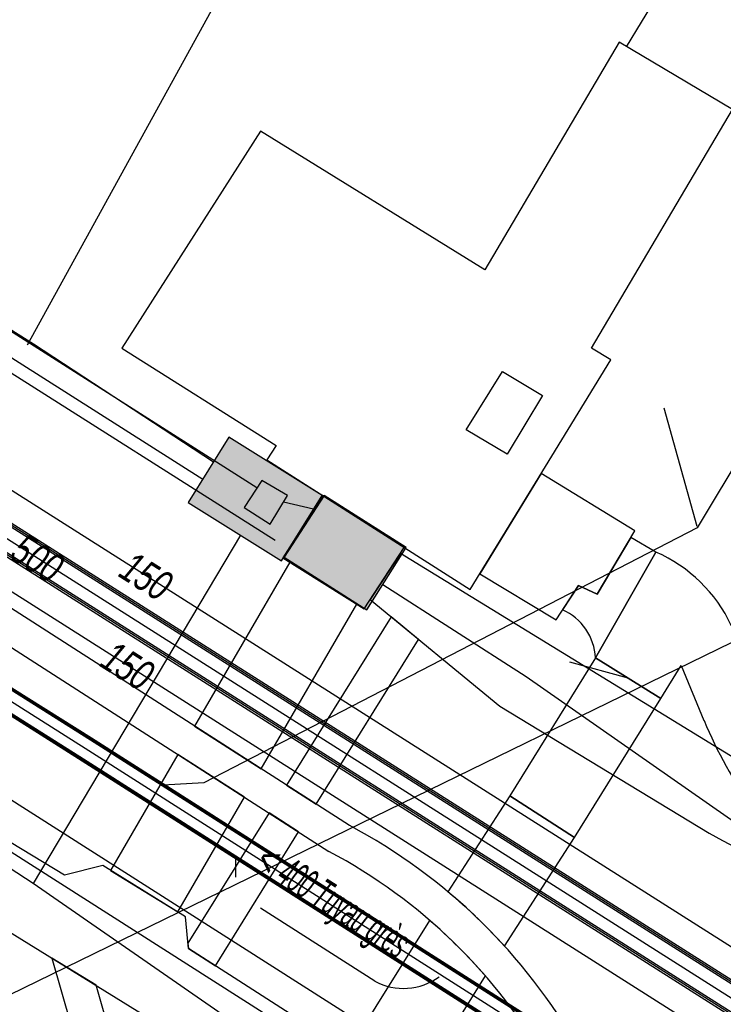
# Model space of a CAD drawing. Header units: metres. Extents: x 2695563 to 2696938, y 1260544 to 1262032.
# Tile 233 of 256: x 2696321 to 2696334, y 1261612 to 1261630. Entities that reach past the tile are written whole.
import ezdxf

# ---------------------------------------------------------------- set-up
doc = ezdxf.new("R2010")
doc.units = ezdxf.units.M
doc.header["$LTSCALE"] = 100
doc.linetypes.add('AUSGEZOGEN', pattern=[0])
for name, color, linetype in [('CAD_Cadastre des conduites_Ouvrage_Conduite', 200, 'AUSGEZOGEN'), ('Eau portable_Cadastre des conduites_Conduite', 171, 'AUSGEZOGEN'), ('Eau potable_Cadastre des conduites_Conduite_Texte', 171, 'AUSGEZOGEN'), ('EU_Cadastre des conduites', 24, 'AUSGEZOGEN'), ('EU_Cadastre des conduites – Texte', 7, 'AUSGEZOGEN'), ('Gaz_Cadastre des conduites_Conduite', 32, 'AUSGEZOGEN'), ('Gaz_Cadastre des conduites_Conduite_Texte', 32, 'AUSGEZOGEN'), ('Réseau électrique_Cadastre des conduite_Bord du tracé', 1, 'AUSGEZOGEN'), ('Réseau électrique_Cadastre des conduite_Tronçon de tracé', 1, 'AUSGEZOGEN'), ('Réseau électrique_Cadastre des conduites_Ouvrage_Surface-Ligne-Point', 1, 'AUSGEZOGEN'), ('Télécommunications_SW_Cadastre des conduites_Bord du tracé', 94, 'AUSGEZOGEN'), ('Télécommunications_SW_Cadastre des conduites_Ouvrage', 94, 'AUSGEZOGEN')]:
    doc.layers.add(name, color=color, linetype=linetype)
doc.styles.add('ARIAL', font='arial.ttf')
pattern_1 = [(0, (2703955, 1269100), (4050, 4050), [4050, -4050]), (90, (2703955, 1269100), (-4050, 4050), [4050, -4050])]
pattern_2 = [(0, (2708005, 1273150), (6075, 6075), [6075, -6075]), (90, (2708005, 1273150), (-6075, 6075), [6075, -6075])]

# ---------------------------------------------------------------- blocks, each defined once
blk = doc.blocks.new('COMPLEXOBJECT_1663')
at = {"layer": 'Réseau électrique_Cadastre des conduite_Bord du tracé', "color": 1, "linetype": 'AUSGEZOGEN', "transparency": 33554687}
blk.add_line((6312.747, 11623.726), (6325.62, 11615.465), dxfattribs=at)
blk.add_lwpolyline([(6325.996, 11615.937), (6313.071, 11624.23), (6312.747, 11623.726)], dxfattribs=at)
for centre, radius, start, end in [((6321.076, 11606.708), 10.459, 29.6244, 61.935), ((6320.918, 11606.628), 10.01, 29.5844, 61.9824)]:
    blk.add_arc(centre, radius, start, end, dxfattribs=at)
blk = doc.blocks.new('COMPLEXOBJECT_1664')
at = {"layer": 'Réseau électrique_Cadastre des conduite_Bord du tracé', "color": 1, "linetype": 'AUSGEZOGEN', "transparency": 33554687}
for points in [[(6326.921, 11620.89), (6326.37, 11620.049), (6328.731, 11618.107), (6332.541, 11615.797)], [(6334.558, 11614.863), (6335.128, 11615.858), (6326.921, 11620.89)]]:
    blk.add_lwpolyline(points, dxfattribs=at)
blk.add_arc((6340.248, 11629.796), 15.98, 241.1649, 249.1408, dxfattribs=at)
blk = doc.blocks.new('COMPLEXOBJECT_1667')
at = {"layer": 'Réseau électrique_Cadastre des conduite_Bord du tracé', "color": 1, "linetype": 'AUSGEZOGEN', "transparency": 33554687}
for p, q in [((6333.814, 11617.748), (6332.944, 11619.577)), ((6334.558, 11614.863), (6335.128, 11615.858))]:
    blk.add_line(p, q, dxfattribs=at)
blk.add_lwpolyline([(6331.571, 11620.914), (6330.471, 11618.989), (6331.66, 11618.25), (6332.031, 11618.85), (6332.446, 11617.847)], dxfattribs=at)
for centre, radius, start, end in [((6330.477, 11618.417), 2.726, 25.1814, 66.3407), ((6340.285, 11621.156), 8.508, 202.884, 227.6958), ((6351.22, 11628.447), 20.431, 211.5792, 218.0378)]:
    blk.add_arc(centre, radius, start, end, dxfattribs=at)
blk = doc.blocks.new('COMPLEXOBJECT_1790')
at = {"layer": 'Réseau électrique_Cadastre des conduite_Bord du tracé', "color": 1, "linetype": 'AUSGEZOGEN', "transparency": 33554687}
blk.add_lwpolyline([(6328.816, 11613.742), (6330.088, 11615.719), (6328.91, 11616.477), (6327.786, 11614.73)], dxfattribs=at)
blk.add_arc((6321.575, 11607.224), 9.742, 41.9916, 50.393, dxfattribs=at)
blk = doc.blocks.new('COMPLEXOBJECT_1796')
at = {"layer": 'Réseau électrique_Cadastre des conduite_Bord du tracé', "color": 1, "linetype": 'AUSGEZOGEN', "transparency": 33554687}
blk.add_line((6330.471, 11618.989), (6331.571, 11620.914), dxfattribs=at)
blk.add_lwpolyline([(6331.571, 11620.914), (6331.113, 11621.176), (6330.5, 11620.15), (6330.16, 11620.308), (6329.87, 11619.862)], dxfattribs=at)
blk.add_arc((6329.47, 11618.943), 1.002, 2.6163, 66.4731, dxfattribs=at)
blk = doc.blocks.new('COMPLEXOBJECT_1797')
at = {"layer": 'Réseau électrique_Cadastre des conduite_Bord du tracé', "color": 1, "linetype": 'AUSGEZOGEN', "transparency": 33554687}
blk.add_line((6327.147, 11611.079), (6328.467, 11613.201), dxfattribs=at)
blk.add_lwpolyline([(6327.452, 11614.211), (6325.968, 11611.835), (6327.147, 11611.079)], dxfattribs=at)
blk.add_arc((6320.964, 11606.676), 9.943, 41.0125, 49.2705, dxfattribs=at)
blk = doc.blocks.new('COMPLEXOBJECT_1935')
at = {"layer": 'Réseau électrique_Cadastre des conduite_Tronçon de tracé', "color": 1, "linetype": 'AUSGEZOGEN', "transparency": 33554687}
blk.add_line((6324.639, 11621.124), (6291.577, 11642.055), dxfattribs=at)
blk = doc.blocks.new('COMPLEXOBJECT_2004')
at = {"layer": 'Réseau électrique_Cadastre des conduite_Tronçon de tracé', "color": 1, "linetype": 'AUSGEZOGEN', "transparency": 33554687}
for p, q in [((6334.138, 11636.374), (6336.871, 11640.594)), ((6334.012, 11635.331), (6334.004, 11635.878)), ((6331.038, 11630.109), (6333.857, 11634.783))]:
    blk.add_line(p, q, dxfattribs=at)
for centre, radius, start, end in [((6337.234, 11640.356), 0.434, 58.1521, 146.803), ((6334.863, 11635.912), 0.859, 147.4892, 182.2745), ((6332.922, 11635.343), 1.09, 329.0659, 359.3474)]:
    blk.add_arc(centre, radius, start, end, dxfattribs=at)

msp = doc.modelspace()

# ---------------------------------------------------------------- hatches: boundary and pattern name
at = {"layer": 'Réseau électrique_Cadastre des conduite_Bord du tracé', "lineweight": 18, "transparency": 33554687}
h = msp.add_hatch(dxfattribs=at)
h.set_pattern_fill('MUSTER', color=1, scale=6075, style=0, pattern_type=2)
h.set_pattern_definition(pattern_2)
h.paths.add_polyline_path([(2696313.717, 1261623.536), (2696326.59, 1261615.275), (2696326.75, 1261615.188), (2696326.909, 1261615.098), (2696327.066, 1261615.005), (2696327.222, 1261614.909), (2696327.375, 1261614.81), (2696327.527, 1261614.709), (2696327.677, 1261614.604), (2696327.825, 1261614.497), (2696327.971, 1261614.388), (2696328.115, 1261614.275), (2696328.257, 1261614.161), (2696328.397, 1261614.043), (2696328.534, 1261613.923), (2696328.67, 1261613.801), (2696328.803, 1261613.676), (2696328.934, 1261613.548), (2696329.062, 1261613.419), (2696329.188, 1261613.287), (2696329.312, 1261613.152), (2696329.433, 1261613.016), (2696329.552, 1261612.877), (2696329.668, 1261612.736), (2696329.782, 1261612.593), (2696329.893, 1261612.448), (2696330.001, 1261612.301), (2696330.107, 1261612.152), (2696330.21, 1261612.001), (2696330.31, 1261611.849), (2696330.407, 1261611.694), (2696330.501, 1261611.538), (2696330.593, 1261611.38), (2696330.681, 1261611.222), (2696330.766, 1261611.062), (2696330.848, 1261610.901), (2696330.928, 1261610.738), (2696331.004, 1261610.574), (2696331.077, 1261610.408), (2696331.147, 1261610.241), (2696331.214, 1261610.073), (2696331.279, 1261609.904), (2696331.34, 1261609.734), (2696331.397, 1261609.562), (2696331.452, 1261609.39), (2696331.504, 1261609.216), (2696331.552, 1261609.042), (2696331.597, 1261608.866), (2696331.64, 1261608.69), (2696331.678, 1261608.513), (2696331.714, 1261608.336), (2696331.746, 1261608.158), (2696331.775, 1261607.979), (2696331.801, 1261607.8), (2696331.824, 1261607.62), (2696331.843, 1261607.44), (2696331.859, 1261607.26), (2696331.872, 1261607.08), (2696331.881, 1261606.899), (2696331.887, 1261606.718), (2696331.89, 1261606.537), (2696331.89, 1261606.356), (2696331.886, 1261606.175), (2696331.879, 1261605.994), (2696331.868, 1261605.869), (2696331.855, 1261605.744), (2696331.841, 1261605.619), (2696331.825, 1261605.495), (2696331.808, 1261605.371), (2696331.789, 1261605.247), (2696331.768, 1261605.123), (2696331.746, 1261604.999), (2696331.722, 1261604.876), (2696331.696, 1261604.753), (2696331.669, 1261604.631), (2696331.641, 1261604.509), (2696331.61, 1261604.387), (2696331.579, 1261604.265), (2696331.545, 1261604.144), (2696331.51, 1261604.024), (2696331.474, 1261603.904), (2696331.436, 1261603.784), (2696331.397, 1261603.665), (2696331.355, 1261603.547), (2696331.313, 1261603.429), (2696331.269, 1261603.311), (2696331.223, 1261603.194), (2696331.176, 1261603.078), (2696331.128, 1261602.962), (2696331.077, 1261602.847), (2696331.026, 1261602.733), (2696330.973, 1261602.619), (2696330.918, 1261602.506), (2696330.862, 1261602.394), (2696330.805, 1261602.282), (2696330.746, 1261602.17), (2696330.685, 1261602.059), (2696330.623, 1261601.949), (2696330.559, 1261601.84), (2696330.494, 1261601.731), (2696330.428, 1261601.624), (2696330.36, 1261601.517), (2696330.291, 1261601.411), (2696330.22, 1261601.306), (2696330.149, 1261601.202), (2696330.075, 1261601.099), (2696330.001, 1261600.997), (2696329.925, 1261600.895), (2696329.848, 1261600.795), (2696329.77, 1261600.696), (2696329.69, 1261600.598), (2696329.609, 1261600.501), (2696329.527, 1261600.405), (2696329.443, 1261600.309), (2696329.359, 1261600.216), (2696329.273, 1261600.123), (2696329.186, 1261600.031), (2696329.097, 1261599.94), (2696329.008, 1261599.851), (2696328.917, 1261599.763), (2696328.826, 1261599.675), (2696328.733, 1261599.59), (2696328.639, 1261599.505), (2696328.544, 1261599.421), (2696328.448, 1261599.339), (2696328.351, 1261599.258), (2696314.168, 1261590.369), (2696309.856, 1261587.326), (2696309.569, 1261586.389), (2696314.5, 1261589.869), (2696328.755, 1261598.802), (2696328.858, 1261598.888), (2696328.959, 1261598.975), (2696329.059, 1261599.063), (2696329.158, 1261599.153), (2696329.256, 1261599.244), (2696329.353, 1261599.336), (2696329.449, 1261599.429), (2696329.543, 1261599.524), (2696329.636, 1261599.619), (2696329.728, 1261599.716), (2696329.819, 1261599.815), (2696329.909, 1261599.914), (2696329.997, 1261600.014), (2696330.083, 1261600.116), (2696330.169, 1261600.219), (2696330.253, 1261600.322), (2696330.336, 1261600.427), (2696330.418, 1261600.533), (2696330.498, 1261600.64), (2696330.576, 1261600.748), (2696330.654, 1261600.857), (2696330.73, 1261600.967), (2696330.804, 1261601.078), (2696330.877, 1261601.19), (2696330.949, 1261601.303), (2696331.019, 1261601.416), (2696331.088, 1261601.531), (2696331.155, 1261601.646), (2696331.221, 1261601.763), (2696331.285, 1261601.88), (2696331.348, 1261601.998), (2696331.41, 1261602.118), (2696331.47, 1261602.238), (2696331.528, 1261602.359), (2696331.585, 1261602.481), (2696331.64, 1261602.604), (2696331.694, 1261602.728), (2696331.746, 1261602.852), (2696331.796, 1261602.977), (2696331.845, 1261603.102), (2696331.892, 1261603.228), (2696331.938, 1261603.355), (2696331.982, 1261603.482), (2696332.024, 1261603.61), (2696332.065, 1261603.738), (2696332.104, 1261603.867), (2696332.142, 1261603.996), (2696332.177, 1261604.126), (2696332.211, 1261604.256), (2696332.244, 1261604.387), (2696332.274, 1261604.518), (2696332.303, 1261604.649), (2696332.331, 1261604.781), (2696332.356, 1261604.913), (2696332.38, 1261605.046), (2696332.402, 1261605.178), (2696332.423, 1261605.311), (2696332.441, 1261605.445), (2696332.458, 1261605.578), (2696332.474, 1261605.712), (2696332.487, 1261605.846), (2696332.499, 1261605.98), (2696332.506, 1261606.172), (2696332.51, 1261606.363), (2696332.511, 1261606.555), (2696332.508, 1261606.747), (2696332.501, 1261606.939), (2696332.491, 1261607.13), (2696332.478, 1261607.322), (2696332.461, 1261607.513), (2696332.44, 1261607.704), (2696332.416, 1261607.894), (2696332.389, 1261608.084), (2696332.358, 1261608.273), (2696332.324, 1261608.462), (2696332.286, 1261608.65), (2696332.245, 1261608.837), (2696332.2, 1261609.024), (2696332.152, 1261609.21), (2696332.101, 1261609.394), (2696332.047, 1261609.578), (2696331.989, 1261609.761), (2696331.927, 1261609.943), (2696331.863, 1261610.124), (2696331.795, 1261610.303), (2696331.724, 1261610.481), (2696331.649, 1261610.658), (2696331.572, 1261610.833), (2696331.491, 1261611.007), (2696331.407, 1261611.18), (2696331.32, 1261611.351), (2696331.23, 1261611.52), (2696331.137, 1261611.688), (2696331.041, 1261611.853), (2696330.943, 1261612.015), (2696330.841, 1261612.176), (2696330.737, 1261612.335), (2696330.63, 1261612.492), (2696330.52, 1261612.648), (2696330.407, 1261612.801), (2696330.291, 1261612.952), (2696330.173, 1261613.101), (2696330.052, 1261613.247), (2696329.928, 1261613.392), (2696329.802, 1261613.534), (2696329.673, 1261613.674), (2696329.541, 1261613.812), (2696329.407, 1261613.947), (2696329.271, 1261614.08), (2696329.132, 1261614.21), (2696328.991, 1261614.337), (2696328.848, 1261614.462), (2696328.702, 1261614.585), (2696328.554, 1261614.705), (2696328.404, 1261614.822), (2696328.252, 1261614.936), (2696328.098, 1261615.047), (2696327.942, 1261615.156), (2696327.784, 1261615.262), (2696327.624, 1261615.365), (2696327.462, 1261615.465), (2696327.298, 1261615.562), (2696327.133, 1261615.656), (2696326.966, 1261615.747), (2696314.041, 1261624.04)], flags=0)
h = msp.add_hatch(dxfattribs=at)
h.set_pattern_fill('MUSTER', color=1, scale=6075, style=0, pattern_type=2)
h.set_pattern_definition(pattern_2)
h.paths.add_polyline_path([(2696332.541, 1261620.724), (2696332.083, 1261620.986), (2696331.47, 1261619.96), (2696331.13, 1261620.118), (2696330.84, 1261619.672), (2696330.873, 1261619.657), (2696330.905, 1261619.641), (2696330.937, 1261619.624), (2696330.968, 1261619.605), (2696330.998, 1261619.586), (2696331.027, 1261619.565), (2696331.056, 1261619.543), (2696331.084, 1261619.521), (2696331.111, 1261619.497), (2696331.138, 1261619.473), (2696331.163, 1261619.447), (2696331.188, 1261619.421), (2696331.211, 1261619.393), (2696331.234, 1261619.365), (2696331.255, 1261619.336), (2696331.275, 1261619.307), (2696331.295, 1261619.276), (2696331.313, 1261619.245), (2696331.33, 1261619.213), (2696331.346, 1261619.181), (2696331.361, 1261619.148), (2696331.375, 1261619.115), (2696331.387, 1261619.081), (2696331.398, 1261619.047), (2696331.408, 1261619.012), (2696331.417, 1261618.977), (2696331.424, 1261618.942), (2696331.43, 1261618.906), (2696331.435, 1261618.871), (2696331.439, 1261618.835), (2696331.441, 1261618.799)], flags=0)
h = msp.add_hatch(dxfattribs=at)
h.set_pattern_fill('MUSTER', color=1, scale=6075, style=0, pattern_type=2)
h.set_pattern_definition(pattern_2)
h.paths.add_polyline_path([(2696327.891, 1261620.7), (2696327.34, 1261619.859), (2696329.701, 1261617.917), (2696333.511, 1261615.607), (2696333.574, 1261615.573), (2696333.637, 1261615.538), (2696333.7, 1261615.504), (2696333.764, 1261615.471), (2696333.827, 1261615.437), (2696333.891, 1261615.404), (2696333.955, 1261615.372), (2696334.019, 1261615.339), (2696334.083, 1261615.307), (2696334.147, 1261615.275), (2696334.212, 1261615.244), (2696334.276, 1261615.212), (2696334.341, 1261615.181), (2696334.406, 1261615.15), (2696334.471, 1261615.12), (2696334.536, 1261615.09), (2696334.601, 1261615.06), (2696334.666, 1261615.03), (2696334.732, 1261615.001), (2696334.798, 1261614.972), (2696334.863, 1261614.943), (2696334.929, 1261614.915), (2696334.995, 1261614.887), (2696335.061, 1261614.859), (2696335.128, 1261614.832), (2696335.194, 1261614.805), (2696335.261, 1261614.778), (2696335.327, 1261614.751), (2696335.394, 1261614.725), (2696335.461, 1261614.699), (2696335.528, 1261614.673), (2696336.098, 1261615.668)], flags=0)
h = msp.add_hatch(dxfattribs=at)
h.set_pattern_fill('MUSTER', color=1, scale=6075, style=0, pattern_type=2)
h.set_pattern_definition(pattern_2)
h.paths.add_polyline_path([(2696332.541, 1261620.724), (2696331.441, 1261618.799), (2696332.63, 1261618.06), (2696333.001, 1261618.66), (2696333.416, 1261617.657), (2696333.463, 1261617.548), (2696333.511, 1261617.439), (2696333.561, 1261617.331), (2696333.613, 1261617.224), (2696333.666, 1261617.118), (2696333.721, 1261617.012), (2696333.776, 1261616.908), (2696333.834, 1261616.803), (2696333.893, 1261616.7), (2696333.953, 1261616.598), (2696334.015, 1261616.496), (2696334.078, 1261616.396), (2696334.142, 1261616.296), (2696334.208, 1261616.197), (2696334.276, 1261616.099), (2696334.344, 1261616.002), (2696334.414, 1261615.906), (2696334.486, 1261615.811), (2696334.558, 1261615.717), (2696334.632, 1261615.624), (2696334.708, 1261615.532), (2696334.784, 1261615.441), (2696334.862, 1261615.351), (2696334.941, 1261615.262), (2696335.021, 1261615.175), (2696335.103, 1261615.088), (2696335.186, 1261615.003), (2696335.269, 1261614.918), (2696335.354, 1261614.835), (2696335.441, 1261614.754), (2696335.528, 1261614.673), (2696336.098, 1261615.668), (2696336.052, 1261615.727), (2696336.007, 1261615.785), (2696335.962, 1261615.844), (2696335.917, 1261615.903), (2696335.872, 1261615.963), (2696335.827, 1261616.022), (2696335.783, 1261616.082), (2696335.739, 1261616.141), (2696335.695, 1261616.201), (2696335.651, 1261616.261), (2696335.607, 1261616.322), (2696335.564, 1261616.382), (2696335.521, 1261616.442), (2696335.478, 1261616.503), (2696335.436, 1261616.564), (2696335.393, 1261616.625), (2696335.351, 1261616.686), (2696335.309, 1261616.747), (2696335.267, 1261616.809), (2696335.226, 1261616.871), (2696335.184, 1261616.932), (2696335.143, 1261616.994), (2696335.103, 1261617.056), (2696335.062, 1261617.118), (2696335.022, 1261617.181), (2696334.981, 1261617.243), (2696334.941, 1261617.306), (2696334.902, 1261617.369), (2696334.862, 1261617.432), (2696334.823, 1261617.495), (2696334.784, 1261617.558), (2696333.914, 1261619.387), (2696333.886, 1261619.444), (2696333.858, 1261619.5), (2696333.827, 1261619.556), (2696333.796, 1261619.61), (2696333.763, 1261619.664), (2696333.729, 1261619.718), (2696333.694, 1261619.77), (2696333.658, 1261619.822), (2696333.62, 1261619.873), (2696333.582, 1261619.923), (2696333.542, 1261619.972), (2696333.501, 1261620.02), (2696333.459, 1261620.067), (2696333.416, 1261620.113), (2696333.371, 1261620.158), (2696333.326, 1261620.202), (2696333.28, 1261620.245), (2696333.233, 1261620.287), (2696333.184, 1261620.328), (2696333.135, 1261620.367), (2696333.085, 1261620.406), (2696333.034, 1261620.443), (2696332.982, 1261620.48), (2696332.93, 1261620.515), (2696332.876, 1261620.548), (2696332.822, 1261620.581), (2696332.767, 1261620.612), (2696332.712, 1261620.642), (2696332.656, 1261620.671), (2696332.599, 1261620.698)], flags=0)
h = msp.add_hatch(dxfattribs=at)
h.set_pattern_fill('MUSTER', color=1, scale=6075, style=0, pattern_type=2)
h.set_pattern_definition(pattern_2)
h.paths.add_polyline_path([(2696325.356, 1261616.78), (2696327.099, 1261619.773), (2696325.879, 1261620.539), (2696324.143, 1261617.558)], flags=0)
h = msp.add_hatch(dxfattribs=at)
h.set_pattern_fill('MUSTER', color=1, scale=6075, style=0, pattern_type=2)
h.set_pattern_definition(pattern_2)
h.paths.add_polyline_path([(2696326.355, 1261616.139), (2696328.221, 1261619.134), (2696327.722, 1261619.544), (2696325.816, 1261616.485)], flags=0)
h = msp.add_hatch(dxfattribs=at)
h.set_pattern_fill('MUSTER', color=1, scale=6075, style=0, pattern_type=2)
h.set_pattern_definition(pattern_2)
h.paths.add_polyline_path([(2696331.058, 1261615.529), (2696332.63, 1261618.06), (2696331.441, 1261618.799), (2696329.88, 1261616.287)], flags=0)
h = msp.add_hatch(dxfattribs=at)
h.set_pattern_fill('MUSTER', color=1, scale=6075, style=0, pattern_type=2)
h.set_pattern_definition(pattern_2)
h.paths.add_polyline_path([(2696323.838, 1261614.176), (2696325.054, 1261616.261), (2696323.841, 1261617.039), (2696322.613, 1261614.932)], flags=0)
h = msp.add_hatch(dxfattribs=at)
h.set_pattern_fill('MUSTER', color=1, scale=6075, style=0, pattern_type=2)
h.set_pattern_definition(pattern_2)
h.paths.add_polyline_path([(2696329.786, 1261613.552), (2696331.058, 1261615.529), (2696329.88, 1261616.287), (2696328.756, 1261614.54), (2696328.791, 1261614.511), (2696328.827, 1261614.481), (2696328.862, 1261614.451), (2696328.897, 1261614.421), (2696328.932, 1261614.391), (2696328.966, 1261614.361), (2696329.001, 1261614.33), (2696329.036, 1261614.3), (2696329.07, 1261614.269), (2696329.104, 1261614.238), (2696329.138, 1261614.207), (2696329.172, 1261614.176), (2696329.206, 1261614.144), (2696329.239, 1261614.113), (2696329.272, 1261614.081), (2696329.306, 1261614.049), (2696329.339, 1261614.017), (2696329.372, 1261613.985), (2696329.405, 1261613.952), (2696329.437, 1261613.92), (2696329.47, 1261613.887), (2696329.502, 1261613.854), (2696329.534, 1261613.821), (2696329.566, 1261613.788), (2696329.598, 1261613.755), (2696329.63, 1261613.721), (2696329.661, 1261613.688), (2696329.693, 1261613.654), (2696329.724, 1261613.62), (2696329.755, 1261613.586)], flags=0)
h = msp.add_hatch(dxfattribs=at)
h.set_pattern_fill('MUSTER', color=1, scale=6075, style=0, pattern_type=2)
h.set_pattern_definition(pattern_2)
h.paths.add_polyline_path([(2696324.522, 1261613.197), (2696326.037, 1261615.63), (2696325.499, 1261615.976), (2696324.022, 1261613.605), (2696324.032, 1261613.511)], flags=0)
h = msp.add_hatch(dxfattribs=at)
h.set_pattern_fill('MUSTER', color=1, scale=6075, style=0, pattern_type=2)
h.set_pattern_definition(pattern_2)
h.paths.add_polyline_path([(2696328.117, 1261610.889), (2696329.437, 1261613.011), (2696329.407, 1261613.046), (2696329.376, 1261613.08), (2696329.345, 1261613.115), (2696329.314, 1261613.149), (2696329.283, 1261613.184), (2696329.252, 1261613.218), (2696329.221, 1261613.252), (2696329.189, 1261613.285), (2696329.157, 1261613.319), (2696329.126, 1261613.353), (2696329.094, 1261613.386), (2696329.061, 1261613.419), (2696329.029, 1261613.452), (2696328.997, 1261613.485), (2696328.964, 1261613.518), (2696328.931, 1261613.551), (2696328.898, 1261613.583), (2696328.865, 1261613.615), (2696328.832, 1261613.647), (2696328.799, 1261613.679), (2696328.765, 1261613.711), (2696328.732, 1261613.743), (2696328.698, 1261613.775), (2696328.664, 1261613.806), (2696328.63, 1261613.837), (2696328.595, 1261613.868), (2696328.561, 1261613.899), (2696328.526, 1261613.93), (2696328.492, 1261613.96), (2696328.457, 1261613.991), (2696328.422, 1261614.021), (2696326.938, 1261611.645)], flags=0)
h = msp.add_hatch(dxfattribs=at)
h.set_pattern_fill('MUSTER', color=1, scale=6075, style=0, pattern_type=2)
h.set_pattern_definition(pattern_2)
h.paths.add_polyline_path([(2696323.932, 1261607.338), (2696322.35, 1261612.843), (2696321.547, 1261613.334), (2696323.478, 1261606.598)], flags=0)
at = {"layer": 'Réseau électrique_Cadastre des conduites_Ouvrage_Surface-Ligne-Point', "lineweight": 18, "transparency": 33554687}
h = msp.add_hatch(dxfattribs=at)
h.set_pattern_fill('MUSTER', color=1, scale=4050, style=0, pattern_type=2)
h.set_pattern_definition(pattern_1)
h.paths.add_polyline_path([(2696333.937, 1261628.779), (2696331.872, 1261630), (2696329.424, 1261625.858), (2696325.346, 1261628.385), (2696322.822, 1261624.433), (2696325.629, 1261622.666), (2696325.46, 1261622.4), (2696329.16, 1261620.041), (2696331.719, 1261624.223), (2696331.368, 1261624.433)], flags=0)
h = msp.add_hatch(dxfattribs=at)
h.set_pattern_fill('MUSTER', color=1, scale=4050, style=0, pattern_type=2)
h.set_pattern_definition(pattern_1)
h.paths.add_polyline_path([(2696325.049, 1261621.535), (2696325.52, 1261621.23), (2696325.833, 1261621.752), (2696325.366, 1261622.026)], flags=0)
h = msp.add_hatch(dxfattribs=at)
h.set_pattern_fill('MUSTER', color=1, scale=4050, style=0, pattern_type=2)
h.set_pattern_definition(pattern_1)
h.paths.add_polyline_path([(2696332.156, 1261621.108), (2696330.454, 1261622.155), (2696329.334, 1261620.325), (2696330.723, 1261619.493), (2696331.13, 1261620.118), (2696331.47, 1261619.96)], flags=0)
h = msp.add_hatch(dxfattribs=at)
h.set_pattern_fill('MUSTER', color=1, scale=4050, style=0, pattern_type=2)
h.set_pattern_definition(pattern_1)
h.paths.add_polyline_path([(2696327.961, 1261620.806), (2696326.47, 1261621.756), (2696325.748, 1261620.621), (2696327.229, 1261619.691)], flags=0)
h = msp.add_hatch(dxfattribs=at)
h.set_pattern_fill('MUSTER', color=1, scale=4050, style=0, pattern_type=2)
h.set_pattern_definition(pattern_1)
h.paths.add_polyline_path([(2696322.788, 1261602.774), (2696323.005, 1261603.132), (2696323.736, 1261603.24), (2696324.99, 1261605.276), (2696324.807, 1261606.076), (2696325.945, 1261607.906), (2696326.748, 1261608.152), (2696328.311, 1261610.763), (2696324.032, 1261613.511), (2696323.977, 1261614.089), (2696322.476, 1261615.018), (2696321.774, 1261614.846), (2696316.253, 1261618.189), (2696315.528, 1261616.992), (2696317.914, 1261615.547), (2696317.782, 1261614.734), (2696319.868, 1261613.373), (2696320.534, 1261613.96), (2696325.942, 1261610.618), (2696321.601, 1261603.535)], flags=0)
at = {"layer": 'Télécommunications_SW_Cadastre des conduites_Ouvrage', "transparency": 33554687}
for points in [[(2696324.027, 1261621.627), (2696325.723, 1261620.567), (2696326.465, 1261621.754), (2696324.768, 1261622.814)], [(2696325.777, 1261620.629), (2696327.278, 1261619.671), (2696327.995, 1261620.807), (2696326.5, 1261621.752)]]:
    msp.add_hatch(color=7, dxfattribs=at).paths.add_polyline_path(points)

# ---------------------------------------------------------------- linework, layer by layer
at = {"layer": 'CAD_Cadastre des conduites_Ouvrage_Conduite', "color": 200, "linetype": 'AUSGEZOGEN', "transparency": 33554687}
for points in [[(2696411.257, 1261656.245), (2696403.908, 1261654.529), (2696371.227, 1261649.726), (2696342.973, 1261602.087), (2696302.705, 1261627.741), (2696298.927, 1261621.786)], [(2696410.624, 1261655.276), (2696404.057, 1261653.742), (2696371.721, 1261648.99), (2696343.239, 1261600.969), (2696302.951, 1261626.635), (2696299.603, 1261621.357)]]:
    msp.add_lwpolyline(points, dxfattribs=at)
at = {"layer": 'Eau portable_Cadastre des conduites_Conduite', "linetype": 'AUSGEZOGEN', "transparency": 33554687}
for p, q in [((2696350.457, 1261602.373), (2696314.846, 1261624.954)), ((2696350.474, 1261602.399), (2696314.863, 1261624.98)), ((2696350.491, 1261602.426), (2696314.88, 1261625.007)), ((2696350.189, 1261601.95), (2696314.578, 1261624.531)), ((2696350.206, 1261601.977), (2696314.595, 1261624.558)), ((2696350.223, 1261602.003), (2696314.612, 1261624.584))]:
    msp.add_line(p, q, dxfattribs=at)
at = {"layer": 'Eau portable_Cadastre des conduites_Conduite', "color": 255, "linetype": 'AUSGEZOGEN', "transparency": 33554687}
msp.add_line((2696350.34, 1261602.188), (2696314.729, 1261624.769), dxfattribs=at)
at = {"layer": 'Eau portable_Cadastre des conduites_Conduite', "color": 7, "linetype": 'AUSGEZOGEN', "transparency": 33554687}
msp.add_lwpolyline([(2696347.519, 1261604.909), (2696346.974, 1261605.254), (2696346.43, 1261605.6), (2696316.754, 1261624.415), (2696314.817, 1261625.636), (2696307.557, 1261630.232), (2696307.287, 1261630.41)], dxfattribs=at)
at = {"layer": 'EU_Cadastre des conduites', "color": 24, "linetype": 'AUSGEZOGEN', "transparency": 33554687}
for p, q in [((2696332.683, 1261623.35), (2696333.287, 1261621.195)), ((2696334.18, 1261622.65), (2696333.295, 1261621.166)), ((2696324.892, 1261614.809), (2696324.892, 1261615.172))]:
    msp.add_line(p, q, dxfattribs=at)
at = {"layer": 'EU_Cadastre des conduites', "linetype": 'AUSGEZOGEN', "transparency": 33554687}
for p, q in [((2696322.246, 1261617.302), (2696316.317, 1261621.028)), ((2696322.257, 1261617.319), (2696316.328, 1261621.045)), ((2696322.268, 1261617.336), (2696316.338, 1261621.062)), ((2696322.032, 1261616.964), (2696316.104, 1261620.69)), ((2696322.043, 1261616.981), (2696316.114, 1261620.707)), ((2696322.054, 1261616.998), (2696316.125, 1261620.724)), ((2696343.237, 1261603.944), (2696322.246, 1261617.302)), ((2696343.247, 1261603.961), (2696322.257, 1261617.319)), ((2696343.258, 1261603.978), (2696322.268, 1261617.336)), ((2696343.043, 1261603.64), (2696322.054, 1261616.998)), ((2696343.022, 1261603.606), (2696322.032, 1261616.964)), ((2696343.033, 1261603.623), (2696322.043, 1261616.981))]:
    msp.add_line(p, q, dxfattribs=at)
at = {"layer": 'EU_Cadastre des conduites', "color": 255, "transparency": 33554687}
for p, q in [((2696322.15, 1261617.15), (2696316.221, 1261620.876)), ((2696343.14, 1261603.792), (2696322.15, 1261617.15))]:
    msp.add_line(p, q, dxfattribs=at)
at = {"layer": 'EU_Cadastre des conduites', "color": 24, "linetype": 'AUSGEZOGEN', "transparency": 33554687}
msp.add_lwpolyline([(2696333.295, 1261621.166), (2696324.309, 1261616.526), (2696323.573, 1261616.482)], dxfattribs=at)
at = {"layer": 'Gaz_Cadastre des conduites_Conduite', "color": 32, "linetype": 'AUSGEZOGEN', "transparency": 33554687}
msp.add_lwpolyline([(2696347.159, 1261603.284), (2696346.492, 1261603.707), (2696313.97, 1261624.338), (2696305.885, 1261629.59), (2696305.505, 1261629.54)], dxfattribs=at)
at = {"layer": 'Réseau électrique_Cadastre des conduite_Bord du tracé', "color": 1, "linetype": 'AUSGEZOGEN', "transparency": 33554687}
for points in [[(2696325.356, 1261616.78), (2696327.099, 1261619.773), (2696325.879, 1261620.539), (2696324.143, 1261617.558), (2696325.356, 1261616.78)], [(2696326.355, 1261616.139), (2696328.221, 1261619.134), (2696327.722, 1261619.544), (2696325.816, 1261616.485), (2696326.355, 1261616.139)], [(2696331.058, 1261615.529), (2696332.63, 1261618.06), (2696331.441, 1261618.799), (2696329.88, 1261616.287), (2696331.058, 1261615.529)], [(2696323.838, 1261614.176), (2696325.054, 1261616.261), (2696323.841, 1261617.039), (2696322.613, 1261614.932), (2696323.838, 1261614.176)], [(2696324.522, 1261613.197), (2696326.037, 1261615.63), (2696325.499, 1261615.976), (2696324.022, 1261613.605), (2696324.032, 1261613.511), (2696324.522, 1261613.197)], [(2696323.932, 1261607.338), (2696322.35, 1261612.843), (2696321.547, 1261613.334), (2696323.478, 1261606.598), (2696323.932, 1261607.338)]]:
    msp.add_lwpolyline(points, close=True, dxfattribs=at)
at = {"layer": 'Réseau électrique_Cadastre des conduite_Tronçon de tracé', "color": 1, "linetype": 'AUSGEZOGEN', "transparency": 33554687}
for p, q in [((2696326.309, 1261621.503), (2696325.76, 1261621.63)), ((2696332.036, 1261618.43), (2696330.976, 1261618.721)), ((2696327.427, 1261612.916), (2696325.345, 1261614.244))]:
    msp.add_line(p, q, dxfattribs=at)
for points in [[(2696325.279, 1261621.891), (2696281.378, 1261649.811), (2696253.298, 1261667.29), (2696234.972, 1261678.961), (2696208.873, 1261695.727)], [(2696323.251, 1261592.017), (2696306.932, 1261605.915), (2696326.418, 1261615.42)]]:
    msp.add_lwpolyline(points, dxfattribs=at)
msp.add_arc((2696327.949, 1261613.872), 1.089, 241.3477, 306.3, dxfattribs=at)
at = {"layer": 'Réseau électrique_Cadastre des conduites_Ouvrage_Surface-Ligne-Point', "color": 1, "linetype": 'AUSGEZOGEN', "transparency": 33554687}
msp.add_line((2696326.418, 1261615.42), (2696337.338, 1261620.748), dxfattribs=at)
for points in [[(2696333.937, 1261628.779), (2696331.872, 1261630), (2696329.424, 1261625.858), (2696325.346, 1261628.385), (2696322.822, 1261624.433), (2696325.629, 1261622.666), (2696325.46, 1261622.4), (2696329.16, 1261620.041), (2696331.719, 1261624.223), (2696331.368, 1261624.433), (2696333.937, 1261628.779)], [(2696329.835, 1261622.504), (2696329.085, 1261622.95), (2696329.748, 1261624.007), (2696330.478, 1261623.571), (2696329.835, 1261622.504)], [(2696325.049, 1261621.535), (2696325.52, 1261621.23), (2696325.833, 1261621.752), (2696325.366, 1261622.026), (2696325.049, 1261621.535)], [(2696332.156, 1261621.108), (2696330.454, 1261622.155), (2696329.334, 1261620.325), (2696330.723, 1261619.493), (2696331.13, 1261620.118), (2696331.47, 1261619.96), (2696332.156, 1261621.108)], [(2696327.961, 1261620.806), (2696326.47, 1261621.756), (2696325.748, 1261620.621), (2696327.229, 1261619.691), (2696327.961, 1261620.806)], [(2696322.788, 1261602.774), (2696323.005, 1261603.132), (2696323.736, 1261603.24), (2696324.99, 1261605.276), (2696324.807, 1261606.076), (2696325.945, 1261607.906), (2696326.748, 1261608.152), (2696328.311, 1261610.763), (2696324.032, 1261613.511), (2696323.977, 1261614.089), (2696322.476, 1261615.018), (2696321.774, 1261614.846), (2696316.253, 1261618.189), (2696315.528, 1261616.992), (2696317.914, 1261615.547), (2696317.782, 1261614.734), (2696319.868, 1261613.373), (2696320.534, 1261613.96), (2696325.942, 1261610.618), (2696321.601, 1261603.535), (2696322.788, 1261602.774)]]:
    msp.add_lwpolyline(points, close=True, dxfattribs=at)
at = {"layer": 'Télécommunications_SW_Cadastre des conduites_Bord du tracé', "color": 94, "linetype": 'AUSGEZOGEN', "transparency": 33554687}
msp.add_line((2696324.982, 1261621.03), (2696321.205, 1261614.691), dxfattribs=at)
for points in [[(2696216.67, 1261690.606), (2696246.444, 1261671.696), (2696247.309, 1261671.146), (2696259.971, 1261663.075), (2696274.402, 1261653.908), (2696292.832, 1261642.031), (2696324.292, 1261622.052)], [(2696247.008, 1261671.694), (2696260.132, 1261663.328), (2696274.564, 1261654.161), (2696295.6, 1261640.661), (2696321.21, 1261624.511), (2696324.486, 1261622.363)], [(2696328.457, 1261638.961), (2696327.864, 1261637.583), (2696326.274, 1261633.894), (2696321.098, 1261624.486)], [(2696321.205, 1261614.691), (2696310.192, 1261621.874), (2696305.443, 1261619.429), (2696289.241, 1261629.71)], [(2696327.571, 1261620.135), (2696330.18, 1261618.46), (2696345.717, 1261607.616), (2696352.083, 1261604.127)], [(2696322.273, 1261602.651), (2696327.255, 1261610.504), (2696321.205, 1261614.691)]]:
    msp.add_lwpolyline(points, dxfattribs=at)
at = {"layer": 'Télécommunications_SW_Cadastre des conduites_Ouvrage', "color": 94, "transparency": 33554687}
for points in [[(2696324.027, 1261621.627), (2696325.723, 1261620.567), (2696326.465, 1261621.754), (2696324.768, 1261622.814), (2696324.027, 1261621.627)], [(2696325.777, 1261620.629), (2696327.278, 1261619.671), (2696327.995, 1261620.807), (2696326.5, 1261621.752), (2696325.777, 1261620.629)]]:
    msp.add_lwpolyline(points, close=True, dxfattribs=at)

# ---------------------------------------------------------------- block references
at = {"layer": 'Réseau électrique_Cadastre des conduite_Bord du tracé', "color": 1, "linetype": 'AUSGEZOGEN', "lineweight": -3, "transparency": 33554687}
for name in ['COMPLEXOBJECT_1663', 'COMPLEXOBJECT_1796', 'COMPLEXOBJECT_1664', 'COMPLEXOBJECT_1667', 'COMPLEXOBJECT_1790', 'COMPLEXOBJECT_1797']:
    msp.add_blockref(name, (2690000.97, 1249999.81), dxfattribs=at)
at = {"layer": 'Réseau électrique_Cadastre des conduite_Tronçon de tracé', "color": 1, "linetype": 'AUSGEZOGEN', "lineweight": -3, "transparency": 33554687}
for name in ['COMPLEXOBJECT_1935', 'COMPLEXOBJECT_2004']:
    msp.add_blockref(name, (2690000.97, 1249999.81), dxfattribs=at)

# ---------------------------------------------------------------- texts
at = {"layer": 'Eau potable_Cadastre des conduites_Conduite_Texte', "color": 7, "transparency": 33554687, "char_height": 0.55426, "attachment_point": 5, "style": 'ARIAL'}
for s, insert, width, rotation in [('\\A1;{\\fArial|i1|b0;\\H0.554263;\\W0.700000;\\C7;500}\\P', (2696321.281, 1261620.607), 1.10633, 327.6216), ('\\A1;{\\fArial|i1|b0;\\H0.554263;\\W0.700000;\\C7;150}\\P', (2696323.261, 1261620.283), 1.10014, 327.6243)]:
    msp.add_mtext(s, dxfattribs=dict(at, insert=insert, width=width, rotation=rotation))
at = {"layer": 'EU_Cadastre des conduites – Texte', "color": 24, "transparency": 33554687, "insert": (2696326.624, 1261614.311), "char_height": 0.55705, "width": 6, "attachment_point": 5, "rotation": 327.4434, "style": 'ARIAL'}
msp.add_mtext('\\A1;{\\fArial|b0|i1|c0|p34;\\W0.7;< \\W0.49;400 Tuyau grès}', dxfattribs=at)
at = {"layer": 'Gaz_Cadastre des conduites_Conduite_Texte', "color": 32, "transparency": 33554687, "insert": (2696322.923, 1261618.651), "char_height": 0.55825, "width": 1.10806, "attachment_point": 5, "rotation": 327.6108, "style": 'ARIAL'}
msp.add_mtext('\\A1;{\\fArial|i1|b0;\\H0.558250;\\W0.700000;\\C32;150}\\P', dxfattribs=at)

doc.saveas('drawing.dxf')
